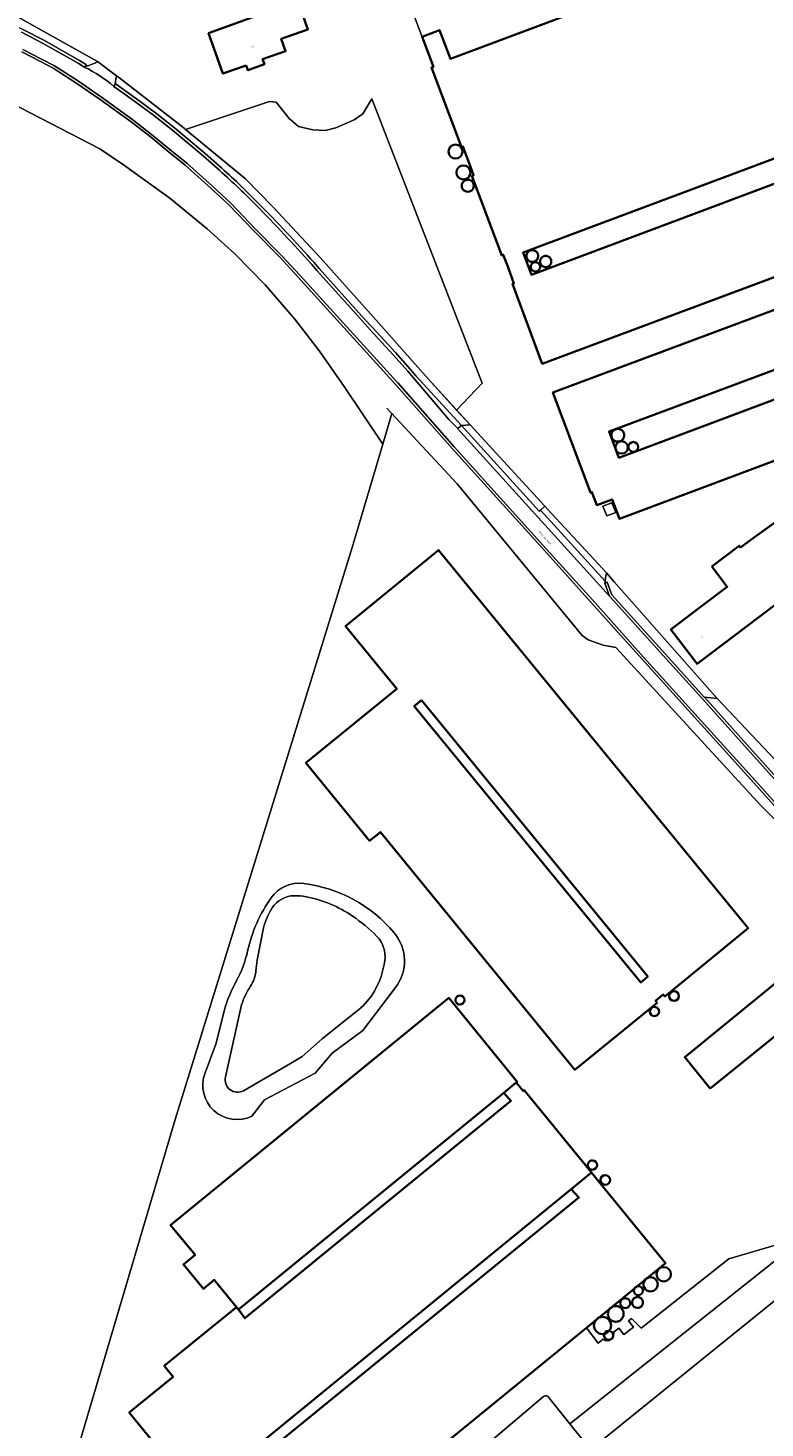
# Model space of a CAD drawing. Header units: metres. Extents: x 201541 to 204988, y 387833 to 394342.
# Tile 46 of 214: x 203199 to 203343, y 389831 to 390105. Entities that reach past the tile are written whole.
import ezdxf
from ezdxf.enums import TextEntityAlignment as Align

# ---------------------------------------------------------------- set-up
doc = ezdxf.new("R2010")
doc.units = ezdxf.units.M
doc.layers.get('Defpoints').update_dxf_attribs({"lineweight": 25})
for name, color, linetype, lineweight in [('B-WE-GR-BOUWLAND-GV', 80, 'Continuous', 13), ('B-WE-GR-GRAS-GV', 60, 'Continuous', 13), ('B-WE-GR-HOUTWAL-GV', 40, 'Continuous', 13), ('B-WE-IE-TERREINAFSCHEIDING_KUNSTMATIG_HEKWERK-G', 20, 'IE-TERREINAFSCHEIDING-KUNSTMATIG', 18), ('B-WE-OG-BEBOUWING-GV', 7, 'Continuous', 35), ('B-WE-OG-BEBOUWING-T18', 10, 'Continuous', 18), ('B-WE-OG-BEBOUWING_LAGE TRAFO-GV', 7, 'Continuous', 18), ('B-WE-OG-BEBOUWING_OPSLAGTANK-GV', 7, 'Continuous', 35), ('B-WE-OG-BEBOUWING_SILO-GV', 7, 'Continuous', 35), ('B-WE-OG-TERREIN_ERF-GV', 7, 'Continuous', 18), ('B-WE-OG-WATER-GV', 130, 'Continuous', 18), ('B-WE-OG-WATER_MEER-GV', 140, 'Continuous', 18), ('B-WE-OG-WATER_SLOOT-GV', 120, 'Continuous', 18), ('B-WE-OG-WEG-GV', 7, 'Continuous', 18), ('B-WE-VH-VERHARDING_ASFALT-GV', 252, 'Continuous', 18), ('B-WE-VH-VERHARDING_BETON-GV', 252, 'Continuous', 18), ('B-WE-VH-VERHARDING_BETONSTRAATSTEEN-GV', 252, 'Continuous', 18), ('B-WE-VH-VERHARDING_GESLOTEN-GV', 252, 'Continuous', 18), ('B-WE-VH-VERHARDING_GRASBETONSTEEN-GV', 70, 'Continuous', 18), ('B-WE-VH-VERHARDING_OPEN-GV', 252, 'Continuous', 18)]:
    doc.layers.add(name, color=color, linetype=linetype, lineweight=lineweight)
doc.styles.add('NLCS-ISO-M200-T18', font='NLCS-ISO.ttf', dxfattribs={"height": 0.36})
doc.linetypes.add('IE-TERREINAFSCHEIDING-KUNSTMATIG', pattern='A,4,[82,NLCS.SHX,S=0.75,R=90,X=0,Y=0],4,-2', length=10)

msp = doc.modelspace()

# ---------------------------------------------------------------- linework, layer by layer
at = {"layer": 'B-WE-GR-BOUWLAND-GV'}
for points in [[(203285.198, 390286.466), (203289.386, 390268.617), (203293.305, 390251.409), (203295.427, 390242.041), (203299.422, 390224.169), (203304.721, 390200.476), (203310, 390178.439), (203318.951, 390141.373), (203319.067, 390140.893), (203315.851, 390140.098), (203275.324, 390130.071), (203269.96, 390128.858), (203268.988, 390125.248), (203268.447, 390123.238), (203276.019, 390103.49), (203279.423, 390104.764), (203281.546, 390099.192), (203358.718, 390128.092), (203363.334, 390130.055), (203362.19, 390132.495), (203362.112, 390132.662), (203362.709, 390132.948)], [(203192.558, 389798.129), (203200.016, 389798.082), (203227.739, 389891.778), (203262.34, 390003.637), (203267.629, 390021.4), (203268.341, 390023.792), (203260.759, 390035.12), (203255.944, 390041.991), (203251.135, 390048.282), (203245.344, 390054.986), (203239.465, 390060.987), (203234.027, 390065.952), (203226.714, 390071.907), (203217.655, 390078.429), (203212.98, 390081.544), (203189.875, 390093.476)]]:
    msp.add_lwpolyline(points, dxfattribs=at)
at = {"layer": 'B-WE-GR-GRAS-GV'}
msp.add_lwpolyline([(203282.767, 390030.484), (203287.733, 390035.774), (203266.17, 390091.336), (203264.45, 390088.426), (203262.73, 390087.235), (203259.158, 390085.648), (203257.042, 390085.119), (203254.66, 390085.251), (203251.882, 390085.912), (203250.03, 390087.5), (203247.517, 390090.675), (203246.194, 390090.807), (203229.752, 390085.368), (203241.477, 390075.711), (203246.931, 390070.177), (203256.107, 390060.346), (203267.592, 390047.461), (203277.226, 390036.594)], close=True, dxfattribs=at)
for points in [[(203402.946, 389879.681), (203402.582, 389880.25), (203401.888, 389881.333), (203391.702, 389880.905), (203336.001, 389864.546), (203318.85, 389850.967), (203316.982, 389852.891), (203316.365, 389852.412), (203317.326, 389851.173), (203315.45, 389849.718), (203314.489, 389850.958), (203313.397, 389850.111), (203313.476, 389849.913), (203313.468, 389849.546), (203313.365, 389849.171), (203313.138, 389848.819), (203312.66, 389848.54), (203312.227, 389848.518), (203311.816, 389848.584), (203311.588, 389848.694), (203311.447, 389848.829), (203310.437, 389848.047), (203308.15, 389851.032), (203258.489, 389810.474)], [(203300.641, 389837.616), (203300.722, 389837.476), (203304.926, 389832.241), (203345.215, 389864.303), (203345.486, 389863.93), (203349.05, 389859.639), (203307.855, 389826.333)], [(203278.429, 389819.556), (203299.78, 389837.618)]]:
    msp.add_lwpolyline(points, dxfattribs=at)
msp.add_lwpolyline([(203299.78, 389837.618, -0.343782), (203300.641, 389837.616)], format="xyb", dxfattribs=at)
at = {"layer": 'B-WE-GR-HOUTWAL-GV'}
msp.add_lwpolyline([(203307.855, 389826.333), (203349.05, 389859.639), (203345.486, 389863.93), (203345.215, 389864.303), (203304.926, 389832.241), (203305.647, 389831.344), (203307.945, 389828.481)], dxfattribs=at)
at = {"layer": 'B-WE-IE-TERREINAFSCHEIDING_KUNSTMATIG_HEKWERK-G'}
for points in [[(203229.483, 390085.589), (203241.477, 390075.711), (203246.931, 390070.177), (203256.107, 390060.346), (203267.592, 390047.461), (203277.226, 390036.594), (203285.393, 390027.589)], [(203270.795, 390029.066), (203269.148, 390030.832)], [(203307.296, 389986.415), (203282.895, 390016.095), (203270.795, 390029.066)], [(203342.244, 389953.156), (203313.89, 389984.055), (203311.414, 389984.518), (203308.481, 389985.557), (203307.296, 389986.415)]]:
    msp.add_lwpolyline(points, dxfattribs=at)
at = {"layer": 'B-WE-OG-BEBOUWING-GV'}
for points in [[(203358.718, 390128.092), (203281.546, 390099.192), (203279.423, 390104.764), (203276.019, 390103.49), (203278.221, 390097.604), (203277.883, 390097.477), (203283.706, 390081.922), (203283.989, 390082.028), (203285.219, 390078.742), (203286.096, 390076.403), (203285.776, 390076.282), (203291.609, 390060.737), (203291.894, 390060.844), (203292.762, 390058.534), (203293.982, 390055.26), (203293.694, 390055.152), (203299.509, 390039.551), (203304.193, 390041.297), (203380.514, 390069.746)], [(203374.404, 390085.787), (203297.402, 390056.951), (203295.78, 390061.284), (203372.778, 390090.119)]]:
    msp.add_lwpolyline(points, dxfattribs=at)
for points in [[(203234.275, 390104.215), (203237.086, 390096.266), (203241.62, 390097.847), (203241.926, 390096.969), (203245.192, 390098.108), (203244.846, 390099.098), (203249.316, 390100.658), (203248.476, 390103.066), (203253.669, 390104.878), (203252.022, 390109.599), (203251.872, 390110.03), (203246.682, 390108.219), (203246.539, 390108.619)], [(203301.606, 390033.952), (203308.918, 390014.352), (203309.216, 390014.463), (203309.675, 390013.234), (203310.17, 390011.912), (203313.158, 390013.033), (203314.587, 390009.223), (203360.494, 390026.439), (203356.558, 390036.933), (203314.486, 390021.157), (203312.568, 390026.298), (203363.45, 390045.286), (203359.602, 390055.595), (203359.413, 390055.525)], [(203332.659, 389999.928), (203335.676, 389995.945), (203330.381, 389991.935), (203324.662, 389987.603), (203329.779, 389980.846), (203354.414, 389999.503), (203349.197, 390006.392), (203347.205, 390009.023), (203346.661, 390009.743), (203346.25, 390009.443), (203343.998, 390007.801), (203341.039, 390005.643), (203338.768, 390003.987), (203338.267, 390003.621), (203338.019, 390003.958)], [(203321.947, 389914.615), (203321.659, 389914.968), (203323.162, 389916.196), (203323.45, 389915.843), (203339.741, 389929.152), (203279.238, 390003.12), (203261.049, 389988.24), (203271.06, 389976.003), (203253.312, 389961.484), (203265.767, 389946.26), (203267.857, 389947.969), (203305.881, 389901.491)], [(203275.886, 389973.755), (203320.154, 389919.727), (203318.76, 389918.585), (203274.493, 389972.613)], [(203332.374, 389897.802), (203352.006, 389913.737), (203346.954, 389919.96), (203327.358, 389903.936)], [(203291.98, 389897.011), (203294.408, 389898.995), (203294.611, 389899.161), (203281.225, 389915.544), (203226.859, 389871.126), (203231.632, 389865.284), (203229.358, 389863.426), (203233.253, 389858.659), (203235.378, 389860.395), (203239.714, 389855.087), (203240.095, 389854.621)], [(203305.187, 389878.127), (203309.112, 389881.403), (203295.957, 389897.511), (203295.772, 389897.36), (203294.408, 389898.995), (203291.98, 389897.011), (203293.397, 389895.399), (203293.336, 389895.348), (203241.391, 389852.924), (203240.095, 389854.621), (203239.714, 389855.087), (203225.59, 389843.591), (203227.337, 389841.446), (203218.777, 389834.455), (203231.956, 389818.319)], [(203247.812, 389823.545), (203245.337, 389821.493), (203253.594, 389811.532), (203255.997, 389813.525), (203258.489, 389810.474), (203308.15, 389851.032), (203323.607, 389863.656), (203310.433, 389879.786), (203309.112, 389881.403), (203305.187, 389878.127), (203306.667, 389876.546), (203245.395, 389826.505)]]:
    msp.add_lwpolyline(points, close=True, dxfattribs=at)
at = {"layer": 'B-WE-OG-BEBOUWING_LAGE TRAFO-GV'}
msp.add_lwpolyline([(203311.383, 390011.694), (203312.108, 390009.813), (203313.871, 390010.491), (203313.147, 390012.373)], close=True, dxfattribs=at)
at = {"layer": 'B-WE-OG-BEBOUWING_OPSLAGTANK-GV'}
for points in [[(203318.137, 389857.066, 0.9995335), (203318.137, 389854.923)], [(203318.137, 389854.923, 1.0004667), (203318.137, 389857.066)], [(203312.479, 389850.48, 0.9994431), (203312.479, 389848.685)], [(203312.479, 389848.685, 0.9994431), (203312.479, 389850.48)]]:
    msp.add_lwpolyline(points, format="xyb", dxfattribs=at)
at = {"layer": 'B-WE-OG-BEBOUWING_SILO-GV'}
for points in [[(203282.547, 390082.397, 1), (203282.547, 390079.647)], [(203282.547, 390079.647, 1), (203282.547, 390082.397)], [(203284.101, 390078.318, 1), (203284.101, 390075.568)], [(203284.101, 390075.568, 1), (203284.101, 390078.318)], [(203284.952, 390075.534, 1.0004226), (203284.952, 390073.167)], [(203284.952, 390073.167, 1.0004226), (203284.952, 390075.534)], [(203316.244, 390023.175, 1), (203313.826, 390023.175)], [(203318.285, 390023.292, 1), (203316.377, 390023.292)], [(203313.826, 390023.175, 1), (203316.244, 390023.175)], [(203316.377, 390023.292, 1), (203318.285, 390023.292)], [(203283.41, 389916.006, 1.00057), (203283.41, 389914.251)], [(203283.41, 389914.251, 0.9994304), (203283.41, 389916.006)], [(203325.279, 389916.857, 1), (203325.279, 389914.961)], [(203325.279, 389914.961, 1), (203325.279, 389916.857)], [(203321.435, 389913.789, 1), (203321.435, 389911.983)], [(203321.435, 389911.983, 1.0011074), (203321.435, 389913.789)], [(203309.325, 389883.783, 1.0005493), (203309.325, 389881.962)], [(203309.325, 389881.962, 0.999451), (203309.325, 389883.783)], [(203311.829, 389880.887, 0.9994679), (203311.829, 389879.008)], [(203311.829, 389879.008, 0.9994679), (203311.829, 389880.887)], [(203323.262, 389862.931, 1), (203323.262, 389860.113)], [(203323.262, 389860.113, 1), (203323.262, 389862.931)], [(203320.689, 389860.949, 1.0003576), (203320.689, 389858.152)], [(203320.689, 389858.152, 0.9996425), (203320.689, 389860.949)], [(203318.292, 389859.188, 0.9994399), (203318.292, 389857.403)], [(203318.292, 389857.403, 1.0005604), (203318.292, 389859.188)], [(203313.885, 389855.304, 0.9996751), (203313.885, 389852.227)], [(203313.885, 389852.227, 1.000325), (203313.885, 389855.304)], [(203315.738, 389856.829, 1.0005175), (203315.738, 389854.896)], [(203315.738, 389854.896, 1.0005175), (203315.738, 389856.829)], [(203311.288, 389853.187, 1), (203311.288, 389849.829)], [(203311.288, 389849.829, 1), (203311.288, 389853.187)]]:
    msp.add_lwpolyline(points, format="xyb", dxfattribs=at)
for points in [[(203297.558, 390061.772), (203297.458, 390061.768), (203297.358, 390061.755), (203297.26, 390061.733), (203297.164, 390061.703), (203297.071, 390061.664), (203296.981, 390061.618), (203296.896, 390061.564), (203296.817, 390061.503), (203296.742, 390061.435), (203296.674, 390061.36), (203296.613, 390061.28), (203296.559, 390061.196), (203296.513, 390061.106), (203296.474, 390061.013), (203296.444, 390060.917), (203296.422, 390060.819), (203296.409, 390060.719), (203296.404, 390060.619), (203296.409, 390060.518), (203296.422, 390060.418), (203296.444, 390060.32), (203296.474, 390060.224), (203296.513, 390060.131), (203296.559, 390060.042), (203296.613, 390059.957), (203296.674, 390059.877), (203296.742, 390059.803), (203296.817, 390059.735), (203296.896, 390059.674), (203296.981, 390059.62), (203297.071, 390059.573), (203297.163, 390059.535), (203297.259, 390059.504), (203297.358, 390059.483), (203297.458, 390059.47), (203297.558, 390059.465), (203297.659, 390059.47), (203297.758, 390059.483), (203297.857, 390059.504), (203297.953, 390059.535), (203298.046, 390059.573), (203298.135, 390059.62), (203298.22, 390059.674), (203298.3, 390059.735), (203298.374, 390059.803), (203298.442, 390059.877), (203298.503, 390059.957), (203298.557, 390060.042), (203298.604, 390060.131), (203298.642, 390060.224), (203298.672, 390060.32), (203298.694, 390060.418), (203298.707, 390060.518), (203298.712, 390060.619), (203298.707, 390060.719), (203298.694, 390060.819), (203298.672, 390060.917), (203298.642, 390061.013), (203298.604, 390061.106), (203298.557, 390061.196), (203298.503, 390061.28), (203298.442, 390061.36), (203298.374, 390061.434), (203298.3, 390061.502), (203298.22, 390061.564), (203298.135, 390061.618), (203298.046, 390061.664), (203297.953, 390061.703), (203297.857, 390061.733), (203297.758, 390061.755), (203297.659, 390061.768)], [(203300.189, 390060.634), (203300.094, 390060.63), (203299.998, 390060.618), (203299.905, 390060.597), (203299.813, 390060.568), (203299.724, 390060.531), (203299.639, 390060.487), (203299.558, 390060.435), (203299.482, 390060.377), (203299.411, 390060.312), (203299.347, 390060.241), (203299.288, 390060.165), (203299.237, 390060.084), (203299.192, 390059.999), (203299.156, 390059.91), (203299.127, 390059.819), (203299.106, 390059.725), (203299.093, 390059.63), (203299.089, 390059.534), (203299.093, 390059.438), (203299.106, 390059.343), (203299.127, 390059.249), (203299.156, 390059.158), (203299.192, 390059.069), (203299.237, 390058.984), (203299.288, 390058.903), (203299.347, 390058.827), (203299.411, 390058.756), (203299.482, 390058.691), (203299.558, 390058.633), (203299.639, 390058.581), (203299.724, 390058.537), (203299.813, 390058.5), (203299.905, 390058.471), (203299.998, 390058.451), (203300.093, 390058.438), (203300.189, 390058.434), (203300.285, 390058.438), (203300.38, 390058.451), (203300.474, 390058.471), (203300.566, 390058.5), (203300.654, 390058.537), (203300.739, 390058.581), (203300.82, 390058.633), (203300.897, 390058.691), (203300.967, 390058.756), (203301.032, 390058.827), (203301.091, 390058.903), (203301.142, 390058.984), (203301.186, 390059.069), (203301.223, 390059.158), (203301.252, 390059.249), (203301.273, 390059.343), (203301.285, 390059.438), (203301.29, 390059.534), (203301.285, 390059.63), (203301.273, 390059.725), (203301.252, 390059.819), (203301.223, 390059.91), (203301.187, 390059.999), (203301.142, 390060.084), (203301.091, 390060.165), (203301.032, 390060.241), (203300.967, 390060.312), (203300.897, 390060.377), (203300.82, 390060.435), (203300.739, 390060.487), (203300.654, 390060.531), (203300.566, 390060.568), (203300.474, 390060.597), (203300.38, 390060.618), (203300.285, 390060.63)], [(203298.182, 390059.403), (203298.103, 390059.4), (203298.025, 390059.389), (203297.948, 390059.372), (203297.872, 390059.348), (203297.8, 390059.318), (203297.73, 390059.282), (203297.663, 390059.239), (203297.6, 390059.191), (203297.542, 390059.138), (203297.489, 390059.08), (203297.441, 390059.017), (203297.399, 390058.951), (203297.362, 390058.881), (203297.332, 390058.808), (203297.308, 390058.733), (203297.291, 390058.656), (203297.281, 390058.578), (203297.277, 390058.499), (203297.281, 390058.42), (203297.291, 390058.342), (203297.308, 390058.265), (203297.332, 390058.189), (203297.362, 390058.117), (203297.399, 390058.047), (203297.441, 390057.98), (203297.489, 390057.917), (203297.542, 390057.859), (203297.6, 390057.806), (203297.663, 390057.758), (203297.73, 390057.716), (203297.8, 390057.679), (203297.872, 390057.649), (203297.948, 390057.625), (203298.025, 390057.608), (203298.103, 390057.598), (203298.182, 390057.594), (203298.26, 390057.598), (203298.339, 390057.608), (203298.416, 390057.625), (203298.491, 390057.649), (203298.564, 390057.679), (203298.634, 390057.716), (203298.7, 390057.758), (203298.763, 390057.806), (203298.821, 390057.859), (203298.874, 390057.917), (203298.922, 390057.98), (203298.965, 390058.047), (203299.001, 390058.117), (203299.031, 390058.189), (203299.055, 390058.265), (203299.072, 390058.342), (203299.083, 390058.42), (203299.086, 390058.499), (203299.083, 390058.578), (203299.072, 390058.656), (203299.055, 390058.733), (203299.031, 390058.808), (203299.001, 390058.881), (203298.965, 390058.951), (203298.922, 390059.017), (203298.874, 390059.08), (203298.821, 390059.138), (203298.763, 390059.191), (203298.7, 390059.239), (203298.634, 390059.282), (203298.564, 390059.318), (203298.491, 390059.348), (203298.416, 390059.372), (203298.339, 390059.389), (203298.261, 390059.4)], [(203314.281, 390026.821), (203314.171, 390026.816), (203314.063, 390026.802), (203313.956, 390026.778), (203313.851, 390026.745), (203313.75, 390026.703), (203313.653, 390026.653), (203313.56, 390026.594), (203313.473, 390026.527), (203313.393, 390026.453), (203313.319, 390026.372), (203313.252, 390026.285), (203313.193, 390026.193), (203313.142, 390026.096), (203313.101, 390025.994), (203313.068, 390025.89), (203313.044, 390025.783), (203313.03, 390025.674), (203313.025, 390025.565), (203313.03, 390025.455), (203313.044, 390025.347), (203313.068, 390025.24), (203313.101, 390025.135), (203313.142, 390025.034), (203313.193, 390024.937), (203313.252, 390024.844), (203313.319, 390024.757), (203313.393, 390024.677), (203313.473, 390024.603), (203313.56, 390024.536), (203313.653, 390024.477), (203313.75, 390024.426), (203313.851, 390024.384), (203313.956, 390024.351), (203314.063, 390024.328), (203314.171, 390024.313), (203314.281, 390024.309), (203314.39, 390024.313), (203314.499, 390024.328), (203314.606, 390024.351), (203314.71, 390024.384), (203314.812, 390024.426), (203314.909, 390024.477), (203315.001, 390024.536), (203315.088, 390024.603), (203315.169, 390024.677), (203315.243, 390024.757), (203315.31, 390024.844), (203315.369, 390024.937), (203315.419, 390025.034), (203315.461, 390025.135), (203315.494, 390025.24), (203315.518, 390025.347), (203315.532, 390025.455), (203315.537, 390025.565), (203315.532, 390025.674), (203315.518, 390025.783), (203315.494, 390025.89), (203315.461, 390025.994), (203315.419, 390026.096), (203315.369, 390026.193), (203315.31, 390026.285), (203315.243, 390026.372), (203315.169, 390026.453), (203315.088, 390026.527), (203315.001, 390026.594), (203314.909, 390026.653), (203314.812, 390026.703), (203314.71, 390026.745), (203314.606, 390026.778), (203314.499, 390026.802), (203314.39, 390026.816)]]:
    msp.add_lwpolyline(points, close=True, dxfattribs=at)
at = {"layer": 'B-WE-OG-TERREIN_ERF-GV'}
for points in [[(203380.514, 390069.746), (203304.193, 390041.297), (203299.509, 390039.551), (203293.694, 390055.152), (203293.982, 390055.26), (203292.762, 390058.534), (203291.894, 390060.844), (203291.609, 390060.737), (203285.776, 390076.282), (203286.096, 390076.403), (203285.219, 390078.742), (203283.989, 390082.028), (203283.706, 390081.922), (203277.883, 390097.477), (203278.221, 390097.604), (203276.019, 390103.49), (203268.447, 390123.238)], [(203194.81, 390108.563), (203212.541, 390098.621), (203216.258, 390095.844), (203216.631, 390095.578), (203229.483, 390085.589), (203229.752, 390085.368), (203246.194, 390090.807), (203247.517, 390090.675), (203250.03, 390087.5), (203251.882, 390085.912), (203254.66, 390085.251), (203257.042, 390085.119), (203259.158, 390085.648), (203262.73, 390087.235), (203264.45, 390088.426), (203266.17, 390091.336), (203287.733, 390035.774), (203282.767, 390030.484), (203285.393, 390027.589), (203300.017, 390011.704), (203300.604, 390011.066), (203312.05, 389998.633), (203313.561, 389996.916), (203333.697, 389974.093), (203347.22, 389959.84)], [(203372.778, 390090.119), (203295.78, 390061.284), (203297.402, 390056.951), (203374.404, 390085.787)], [(203348.235, 389947.251), (203342.244, 389953.156), (203313.89, 389984.055), (203311.414, 389984.518), (203308.481, 389985.557), (203307.296, 389986.415), (203282.895, 390016.095), (203270.795, 390029.066), (203270.08, 390029.833), (203268.341, 390023.792), (203267.629, 390021.4), (203262.34, 390003.637), (203227.739, 389891.778), (203200.016, 389798.082)], [(203270.847, 389917.605), (203264.456, 389909.154), (203258.465, 389904.774), (203255.128, 389900.842), (203245.198, 389895.62), (203242.758, 389892.426)], [(203245.395, 389826.505), (203306.667, 389876.546), (203305.187, 389878.127), (203231.956, 389818.319), (203218.777, 389834.455), (203227.337, 389841.446), (203225.59, 389843.591), (203239.714, 389855.087), (203235.378, 389860.395), (203233.253, 389858.659), (203229.358, 389863.426), (203231.632, 389865.284), (203226.859, 389871.126), (203281.225, 389915.544), (203294.611, 389899.161), (203294.408, 389898.995), (203295.772, 389897.36), (203295.957, 389897.511), (203309.112, 389881.403), (203310.433, 389879.786), (203323.607, 389863.656), (203308.15, 389851.032), (203310.437, 389848.047), (203311.447, 389848.829), (203311.588, 389848.694), (203311.816, 389848.584), (203312.227, 389848.518), (203312.66, 389848.54), (203313.138, 389848.819), (203313.365, 389849.171), (203313.468, 389849.546), (203313.476, 389849.913), (203313.397, 389850.111), (203314.489, 389850.958), (203315.45, 389849.718), (203317.326, 389851.173), (203316.365, 389852.412), (203316.982, 389852.891), (203318.85, 389850.967), (203336.001, 389864.546), (203391.702, 389880.905)], [(203233.578, 389900.868), (203235.714, 389906.476), (203237.293, 389912.97)]]:
    msp.add_lwpolyline(points, dxfattribs=at)
for points in [[(203252.022, 390109.599), (203253.669, 390104.878), (203248.476, 390103.066), (203249.316, 390100.658), (203244.846, 390099.098), (203245.192, 390098.108), (203241.926, 390096.969), (203241.62, 390097.847), (203237.086, 390096.266), (203234.275, 390104.215), (203246.539, 390108.619), (203246.682, 390108.219), (203251.872, 390110.03)], [(203313.158, 390013.033), (203310.17, 390011.912), (203309.675, 390013.234), (203309.216, 390014.463), (203308.918, 390014.352), (203301.606, 390033.952), (203359.413, 390055.525), (203359.602, 390055.595), (203363.45, 390045.286), (203312.568, 390026.298), (203314.486, 390021.157), (203356.558, 390036.933), (203360.494, 390026.439), (203314.587, 390009.223)], [(203313.871, 390010.491), (203312.108, 390009.813), (203311.383, 390011.694), (203313.147, 390012.373)], [(203330.381, 389991.935), (203335.676, 389995.945), (203332.659, 389999.928), (203338.019, 390003.958), (203338.267, 390003.621), (203338.768, 390003.987), (203341.039, 390005.643), (203343.998, 390007.801), (203346.25, 390009.443), (203346.661, 390009.743), (203347.205, 390009.023), (203349.197, 390006.392), (203354.414, 389999.503), (203329.779, 389980.846), (203324.662, 389987.603)], [(203321.947, 389914.615), (203305.881, 389901.491), (203267.857, 389947.969), (203265.767, 389946.26), (203253.312, 389961.484), (203271.06, 389976.003), (203261.049, 389988.24), (203279.238, 390003.12), (203339.741, 389929.152), (203323.45, 389915.843), (203323.162, 389916.196), (203321.659, 389914.968)], [(203275.886, 389973.755), (203274.493, 389972.613), (203318.76, 389918.585), (203320.154, 389919.727)], [(203332.374, 389897.802), (203327.358, 389903.936), (203346.954, 389919.96), (203352.006, 389913.737)], [(203293.397, 389895.399), (203291.98, 389897.011), (203240.095, 389854.621), (203241.391, 389852.924), (203293.336, 389895.348)]]:
    msp.add_lwpolyline(points, close=True, dxfattribs=at)
for points in [[(203246.527, 389935.136, -0.2766743), (203252.866, 389937.924)], [(203252.866, 389937.924, -0.1892276), (203270.581, 389928.26)], [(203241.9, 389924.712, -0.0997026), (203246.527, 389935.136)], [(203270.581, 389928.26, -0.3495073), (203270.847, 389917.605)], [(203239.754, 389918.976, 0.069755), (203241.9, 389924.712)], [(203237.293, 389912.97, -0.0540442), (203239.754, 389918.976)], [(203242.758, 389892.426, -0.677562), (203233.578, 389900.868)], [(203318.137, 389854.923, -0.9995335), (203318.137, 389857.066)], [(203318.137, 389857.066, -1.0004667), (203318.137, 389854.923)], [(203312.479, 389848.685, -0.9994431), (203312.479, 389850.48)], [(203312.479, 389850.48, -0.9994431), (203312.479, 389848.685)]]:
    msp.add_lwpolyline(points, format="xyb", dxfattribs=at)
at = {"layer": 'B-WE-OG-WATER-GV'}
for points in [[(203299.78, 389837.618), (203278.429, 389819.556)], [(203307.945, 389828.481), (203305.647, 389831.344), (203304.926, 389832.241), (203300.722, 389837.476), (203300.641, 389837.616)]]:
    msp.add_lwpolyline(points, dxfattribs=at)
msp.add_lwpolyline([(203300.641, 389837.616, 0.343782), (203299.78, 389837.618)], format="xyb", dxfattribs=at)
at = {"layer": 'B-WE-OG-WATER_MEER-GV'}
for points in [[(203251.031, 389935.532, 0.2499266), (203246.699, 389933.129)], [(203253.377, 389935.327, 0.052402), (203251.031, 389935.532)], [(203262.42, 389931.552, 0.1023228), (203253.377, 389935.327)], [(203246.699, 389933.129, 0.08233), (203245.022, 389929.279)], [(203267.17, 389927.577, 0.048703), (203262.42, 389931.552)], [(203268.733, 389922.868, 0.2325049), (203267.17, 389927.577)], [(203243.798, 389922.944, 0.0302302), (203243.523, 389920.857)], [(203266.687, 389916.859, 0.0961991), (203268.733, 389922.868)], [(203243.523, 389920.857, -0.1314923), (203242.477, 389917.829)], [(203242.477, 389917.829, 0.0748282), (203240.729, 389914.166)], [(203263.555, 389913.216, 0.0955004), (203266.687, 389916.859)], [(203237.558, 389900.088, 0.641845), (203241.085, 389897.4)]]:
    msp.add_lwpolyline(points, format="xyb", dxfattribs=at)
for points in [[(203245.022, 389929.279), (203243.798, 389922.944)], [(203240.729, 389914.166), (203237.558, 389900.088)], [(203241.085, 389897.4), (203250.264, 389902.723), (203252.559, 389904.089), (203256.489, 389907.523), (203259.788, 389910.228), (203263.555, 389913.216)]]:
    msp.add_lwpolyline(points, dxfattribs=at)
at = {"layer": 'B-WE-OG-WATER_SLOOT-GV'}
for points in [[(203252.866, 389937.924, 0.2766743), (203246.527, 389935.136)], [(203270.581, 389928.26, 0.1892276), (203252.866, 389937.924)], [(203246.527, 389935.136, 0.0997026), (203241.9, 389924.712)], [(203246.699, 389933.129, -0.2499266), (203251.031, 389935.532)], [(203251.031, 389935.532, -0.052402), (203253.377, 389935.327)], [(203253.377, 389935.327, -0.1023228), (203262.42, 389931.552)], [(203245.022, 389929.279, -0.08233), (203246.699, 389933.129)], [(203262.42, 389931.552, -0.048703), (203267.17, 389927.577)], [(203270.847, 389917.605, 0.3495073), (203270.581, 389928.26)], [(203267.17, 389927.577, -0.2325049), (203268.733, 389922.868)], [(203241.9, 389924.712, -0.069755), (203239.754, 389918.976)], [(203243.523, 389920.857, -0.0302302), (203243.798, 389922.944)], [(203268.733, 389922.868, -0.0961991), (203266.687, 389916.859)], [(203242.477, 389917.829, 0.1314923), (203243.523, 389920.857)], [(203239.754, 389918.976, 0.0540442), (203237.293, 389912.97)], [(203240.729, 389914.166, -0.0748282), (203242.477, 389917.829)], [(203266.687, 389916.859, -0.0955004), (203263.555, 389913.216)], [(203233.578, 389900.868, 0.677562), (203242.758, 389892.426)], [(203241.085, 389897.4, -0.641845), (203237.558, 389900.088)]]:
    msp.add_lwpolyline(points, format="xyb", dxfattribs=at)
for points in [[(203243.798, 389922.944), (203245.022, 389929.279)], [(203242.758, 389892.426), (203245.198, 389895.62), (203255.128, 389900.842), (203258.465, 389904.774), (203264.456, 389909.154), (203270.847, 389917.605)], [(203237.293, 389912.97), (203235.714, 389906.476), (203233.578, 389900.868)], [(203237.558, 389900.088), (203240.729, 389914.166)], [(203263.555, 389913.216), (203259.788, 389910.228), (203256.489, 389907.523), (203252.559, 389904.089), (203250.264, 389902.723), (203241.085, 389897.4)]]:
    msp.add_lwpolyline(points, dxfattribs=at)
at = {"layer": 'B-WE-OG-WEG-GV'}
for points in [[(203212.541, 390098.621), (203194.81, 390108.563), (203194.956, 390106.388), (203197.95, 390104.893), (203202.221, 390102.719), (203205.235, 390101.004), (203209.057, 390098.817), (203210.382, 390098.014), (203210.165, 390097.654), (203210.869, 390097.838), (203211.525, 390098.093), (203212.158, 390098.398)], [(203333.697, 389974.093), (203313.561, 389996.916), (203312.05, 389998.633), (203311.906, 389997.653), (203311.812, 389997.012), (203311.757, 389996.637), (203312.226, 389996.809), (203313.116, 389994.38), (203326.032, 389980.108), (203331.198, 389974.368), (203331.215, 389974.349)]]:
    msp.add_lwpolyline(points, close=True, dxfattribs=at)
for points in [[(203342.244, 389953.156), (203348.235, 389947.251), (203348.535, 389947.499), (203349.184, 389948.351), (203342.083, 389956.276), (203318.366, 389982.466), (203308.932, 389993.019), (203299.923, 390003.001), (203281.91, 390022.983), (203270.949, 390035.386), (203251.715, 390056.535), (203248.248, 390060.294), (203243.033, 390065.569), (203238.324, 390070.549), (203234.701, 390073.9), (203229.696, 390078.386), (203226.371, 390081.068), (203222.832, 390083.982), (203219.149, 390086.829), (203213.072, 390091.24), (203208.35, 390094.493), (203203.899, 390097.341), (203201.399, 390098.648), (203197.761, 390100.549)], [(203229.483, 390085.589), (203216.631, 390095.578), (203216.258, 390095.844), (203216.145, 390095.303), (203216.042, 390094.526), (203216.03, 390094.315), (203218.341, 390092.662), (203220.177, 390091.314), (203223.895, 390088.633), (203227.609, 390085.676), (203230.401, 390083.329), (203233.633, 390080.627), (203236.359, 390078.216)], [(203189.875, 390093.476), (203212.98, 390081.544), (203217.655, 390078.429), (203226.714, 390071.907), (203234.027, 390065.952), (203239.465, 390060.987), (203245.344, 390054.986), (203251.135, 390048.282), (203255.944, 390041.991), (203260.759, 390035.12), (203268.341, 390023.792), (203270.08, 390029.833), (203270.795, 390029.066), (203282.895, 390016.095), (203307.296, 389986.415), (203308.481, 389985.557), (203311.414, 389984.518), (203313.89, 389984.055), (203342.244, 389953.156)], [(203254.894, 390059.338), (203255.905, 390058.176), (203264.264, 390048.842), (203264.789, 390048.272), (203266.332, 390046.609), (203270.813, 390041.719), (203273.662, 390038.51), (203274.792, 390037.164), (203283.737, 390027.492), (203285.393, 390027.589), (203282.767, 390030.484), (203277.226, 390036.594), (203267.592, 390047.461), (203256.107, 390060.346), (203246.931, 390070.177), (203241.477, 390075.711), (203229.752, 390085.368), (203229.483, 390085.589)]]:
    msp.add_lwpolyline(points, dxfattribs=at)
for points in [[(203236.359, 390078.216, -0.0165361), (203243.869, 390071.092)], [(203243.869, 390071.092, -0.0127773), (203254.894, 390059.338)]]:
    msp.add_lwpolyline(points, format="xyb", dxfattribs=at)
at = {"layer": 'B-WE-VH-VERHARDING_ASFALT-GV'}
for points in [[(203210.072, 390097.5), (203208.752, 390098.3), (203204.938, 390100.483), (203201.936, 390102.191), (203197.679, 390104.358)], [(203197.979, 390100.999), (203201.631, 390099.091), (203204.15, 390097.774), (203208.627, 390094.91), (203213.361, 390091.648), (203219.455, 390087.225), (203223.144, 390084.373), (203226.687, 390081.456), (203230.02, 390078.767), (203235.038, 390074.27), (203238.676, 390070.905), (203243.392, 390065.917), (203248.61, 390060.639), (203252.083, 390056.874), (203271.077, 390035.989), (203271.324, 390035.717), (203282.283, 390023.316), (203300.294, 390003.336), (203309.304, 389993.353), (203318.739, 389982.799), (203342.454, 389956.611), (203349.493, 389948.756)], [(203235.961, 390077.767), (203233.242, 390080.172), (203230.016, 390082.869), (203227.229, 390085.212), (203223.532, 390088.155), (203219.824, 390090.829), (203217.989, 390092.176), (203215.756, 390093.773)], [(203346.114, 389956.991), (203338.546, 389965.396), (203330.826, 389974.034), (203325.661, 389979.773), (203312.68, 389994.116), (203282.968, 390026.862), (203282.992, 390026.882), (203281.278, 390028.613), (203274.334, 390036.777), (203273.208, 390038.118), (203270.367, 390041.317), (203265.891, 390046.202), (203264.349, 390047.865), (203263.82, 390048.438), (203255.455, 390057.779), (203254.444, 390058.941)]]:
    msp.add_lwpolyline(points, dxfattribs=at)
for points in [[(203215.756, 390093.773, 0.0617401), (203210.072, 390097.5)], [(203243.51, 390070.602, 0.0165822), (203235.961, 390077.767)], [(203254.444, 390058.941, 0.0127016), (203243.51, 390070.602)]]:
    msp.add_lwpolyline(points, format="xyb", dxfattribs=at)
at = {"layer": 'B-WE-VH-VERHARDING_BETON-GV'}
msp.add_lwpolyline([(203285.393, 390027.589), (203283.737, 390027.492), (203298.928, 390010.717), (203299.174, 390010.941), (203300.017, 390011.704)], close=True, dxfattribs=at)
at = {"layer": 'B-WE-VH-VERHARDING_BETONSTRAATSTEEN-GV'}
for points in [[(203216.258, 390095.844), (203212.541, 390098.621), (203212.158, 390098.398), (203211.525, 390098.093), (203210.869, 390097.838), (203210.165, 390097.654), (203210.072, 390097.5)], [(203215.756, 390093.773), (203215.822, 390093.866), (203216.02, 390094.145), (203216.03, 390094.315), (203216.042, 390094.526), (203216.145, 390095.303), (203216.258, 390095.844)]]:
    msp.add_lwpolyline(points, dxfattribs=at)
msp.add_lwpolyline([(203210.072, 390097.5, -0.0617401), (203215.756, 390093.773)], format="xyb", dxfattribs=at)
for points in [[(203312.68, 389994.116), (203311.757, 389996.637), (203311.812, 389997.012), (203299.174, 390010.941), (203298.928, 390010.717), (203283.737, 390027.492), (203283.458, 390027.264), (203282.992, 390026.882), (203282.968, 390026.862)], [(203311.906, 389997.653), (203312.05, 389998.633), (203300.604, 390011.066), (203300.017, 390011.704), (203299.174, 390010.941), (203311.812, 389997.012)], [(203331.215, 389974.349), (203331.198, 389974.368), (203326.032, 389980.108), (203313.116, 389994.38), (203312.226, 389996.809), (203311.757, 389996.637), (203312.68, 389994.116), (203325.661, 389979.773), (203330.826, 389974.034), (203338.546, 389965.396), (203346.114, 389956.991), (203346.485, 389957.326), (203338.918, 389965.73)]]:
    msp.add_lwpolyline(points, close=True, dxfattribs=at)
at = {"layer": 'B-WE-VH-VERHARDING_GESLOTEN-GV'}
for points in [[(203349.493, 389948.756), (203342.454, 389956.611), (203318.739, 389982.799), (203309.304, 389993.353), (203300.294, 390003.336), (203282.283, 390023.316), (203271.324, 390035.717), (203271.077, 390035.989), (203252.083, 390056.874), (203248.61, 390060.639), (203243.392, 390065.917), (203238.676, 390070.905), (203235.038, 390074.27), (203230.02, 390078.767), (203226.687, 390081.456), (203223.144, 390084.373), (203219.455, 390087.225), (203213.361, 390091.648), (203208.627, 390094.91), (203204.15, 390097.774), (203201.631, 390099.091), (203197.979, 390100.999)], [(203197.761, 390100.549), (203201.399, 390098.648), (203203.899, 390097.341), (203208.35, 390094.493), (203213.072, 390091.24), (203219.149, 390086.829), (203222.832, 390083.982), (203226.371, 390081.068), (203229.696, 390078.386), (203234.701, 390073.9), (203238.324, 390070.549), (203243.033, 390065.569), (203248.248, 390060.294), (203251.715, 390056.535), (203270.949, 390035.386), (203281.91, 390022.983), (203299.923, 390003.001), (203308.932, 389993.019), (203318.366, 389982.466), (203342.083, 389956.276), (203349.184, 389948.351)]]:
    msp.add_lwpolyline(points, dxfattribs=at)
at = {"layer": 'B-WE-VH-VERHARDING_GRASBETONSTEEN-GV'}
for points in [[(203197.679, 390104.358), (203201.936, 390102.191), (203204.938, 390100.483), (203208.752, 390098.3), (203210.072, 390097.5), (203210.165, 390097.654), (203210.382, 390098.014), (203209.057, 390098.817), (203205.235, 390101.004), (203202.221, 390102.719), (203197.95, 390104.893)], [(203236.359, 390078.216), (203233.633, 390080.627), (203230.401, 390083.329), (203227.609, 390085.676), (203223.895, 390088.633), (203220.177, 390091.314), (203218.341, 390092.662), (203216.03, 390094.315), (203216.02, 390094.145), (203215.822, 390093.866), (203215.756, 390093.773)], [(203215.756, 390093.773), (203217.989, 390092.176), (203219.824, 390090.829), (203223.532, 390088.155), (203227.229, 390085.212), (203230.016, 390082.869), (203233.242, 390080.172), (203235.961, 390077.767)], [(203254.444, 390058.941), (203255.455, 390057.779), (203263.82, 390048.438), (203264.349, 390047.865), (203265.891, 390046.202), (203270.367, 390041.317), (203273.208, 390038.118), (203274.334, 390036.777), (203281.278, 390028.613), (203282.992, 390026.882), (203283.458, 390027.264), (203283.737, 390027.492), (203274.792, 390037.164), (203273.662, 390038.51), (203270.813, 390041.719), (203266.332, 390046.609), (203264.789, 390048.272), (203264.264, 390048.842), (203255.905, 390058.176), (203254.894, 390059.338)]]:
    msp.add_lwpolyline(points, dxfattribs=at)
for points in [[(203235.961, 390077.767, -0.0165822), (203243.51, 390070.602)], [(203243.869, 390071.092, 0.0165361), (203236.359, 390078.216)], [(203243.51, 390070.602, -0.0127016), (203254.444, 390058.941)], [(203254.894, 390059.338, 0.0127773), (203243.869, 390071.092)]]:
    msp.add_lwpolyline(points, format="xyb", dxfattribs=at)
at = {"layer": 'B-WE-VH-VERHARDING_OPEN-GV'}
msp.add_lwpolyline([(203347.22, 389959.84), (203333.697, 389974.093), (203331.215, 389974.349), (203338.918, 389965.73), (203346.485, 389957.326)], close=True, dxfattribs=at)

# ---------------------------------------------------------------- texts
at = {"layer": 'B-WE-OG-BEBOUWING-T18', "style": 'NLCS-ISO-M200-T18'}
for s, rotation, p in [('1a', 19.2, (203242.844, 390101.525)), ('1', 37.1, (203330.791, 389986.136))]:
    msp.add_text(s, height=0.36, rotation=rotation, dxfattribs=at).set_placement(p, align=Align.MIDDLE)
at = {"layer": 'Defpoints', "color": 250, "style": 'NLCS-ISO-M200-T18'}
msp.add_text('Over de beek', height=0.36, rotation=312.1, dxfattribs=at).set_placement((203300.063, 390005.496), align=Align.MIDDLE)

doc.saveas('drawing.dxf')
